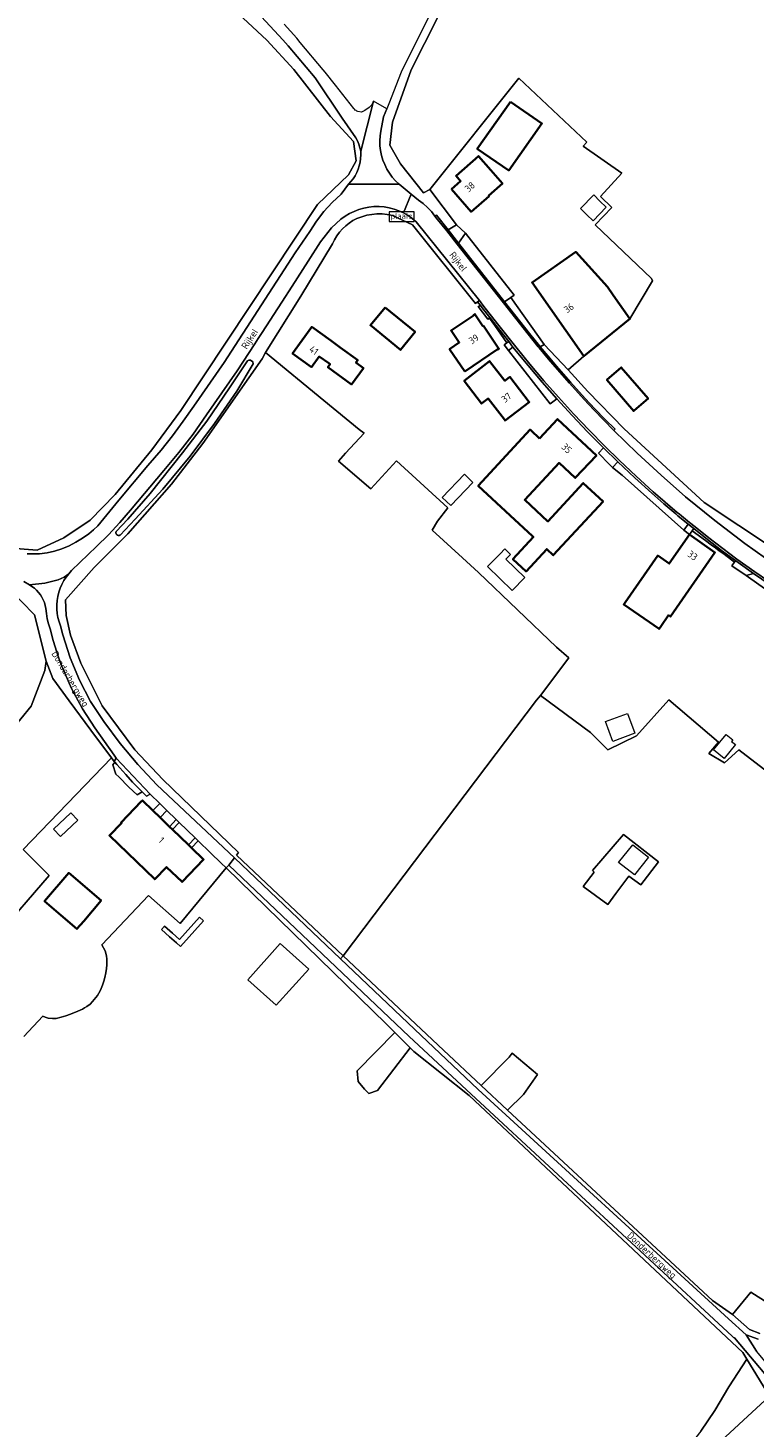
# Model space of a CAD drawing. Extents: x 197309 to 200393, y 360256 to 364259.
# Tile 32 of 39: x 198965 to 199154, y 363139 to 363503. Entities that reach past the tile are written whole.
import ezdxf
from ezdxf.enums import TextEntityAlignment as Align

# ---------------------------------------------------------------- set-up
doc = ezdxf.new("R2010")
doc.units = 0
doc.layers.get('0').update_dxf_attribs({"color": 252})
for name, color, linetype, lineweight in [('B-SB-GR-BEPLANTING_CULTUUR_BOSPLANTSOEN-GV', 252, 'Continuous', 18), ('B-SB-GR-BOS_LOOF-GV', 252, 'Continuous', 13), ('B-SB-GR-BOUWLAND-GV', 252, 'Continuous', 13), ('B-SB-GR-GRAS-GV', 252, 'Continuous', 13), ('B-SB-IE-MEUBILAIR_WEGMEUBILAIR_VERKEERSBORD-S', 252, 'Continuous', 25), ('B-SB-OG-BEBOUWING-G', 10, 'Continuous', 35), ('B-SB-OG-BEBOUWING_HUISNUMMER-T18', 10, 'Continuous', 18), ('B-SB-OG-TERREIN_ERF-GV', 252, 'Continuous', 18), ('B-SB-OG-TOPOGRAFIE-T18', 252, 'Continuous', 18), ('B-SB-OG-WATER-GV', 252, 'Continuous', 18), ('B-SB-OG-WATER_GREPPEL-GV', 252, 'Continuous', 18), ('B-SB-OG-WEG-GV', 252, 'Continuous', 18), ('B-SB-VH-VERHARDING_ASFALT-GV', 252, 'Continuous', 18), ('B-SB-VH-VERHARDING_BETONSTRAATSTEEN-GV', 252, 'Continuous', 18), ('B-SB-VH-VERHARDING_FUNDERING_ZAND-GV', 252, 'Continuous', 18), ('B-SB-VH-VERHARDING_HALFVERHARDING-GV', 252, 'Continuous', 18), ('B-SB-VH-VERHARDING_HALFVERHARDING_GRIND-GV', 252, 'Continuous', 18), ('B-SB-VH-VERHARDING_STRAATBAKSTEEN-GV', 252, 'Continuous', 18), ('B-SB-VH-VERHARDING_TEGEL-GV', 252, 'Continuous', 18)]:
    doc.layers.add(name, color=color, linetype=linetype, lineweight=lineweight)
doc.styles.add('NLCS-ISO', font='NLCS-ISO.ttf')
doc.styles.add('NLCS-ISO-M1000-T18', font='NLCS-ISO.ttf', dxfattribs={"height": 1.8})

# ---------------------------------------------------------------- blocks, each defined once
blk = doc.blocks.new('SIE-WEG_VERKEERSBORD_PLAATSNAAM-SO')
at = {"color": 0, "linetype": 'ByBlock', "lineweight": 18}
blk.add_lwpolyline([(-3.25, -1.25), (3.25, -1.25), (3.25, 1.25), (-3.25, 1.25)], close=True, dxfattribs=at)
at = {"color": 0, "linetype": 'ByBlock', "lineweight": 18, "style": 'NLCS-ISO'}
blk.add_text('plaats', height=1.5, dxfattribs=at).set_placement((0, 0.21), align=Align.MIDDLE_CENTER)

msp = doc.modelspace()

# ---------------------------------------------------------------- linework, layer by layer
at = {"layer": 'B-SB-GR-BEPLANTING_CULTUUR_BOSPLANTSOEN-GV', "flags": 128}
msp.add_lwpolyline([(199133.024, 363124.44), (199158.007, 363147.582), (199152.138, 363157.158), (199147.515, 363149.957), (199143.882, 363143.842), (199140.225, 363138.444), (199134.773, 363131.544), (199130.6, 363126.493), (199131.089, 363124.44)], close=True, dxfattribs=at)
at = {"layer": 'B-SB-GR-BOS_LOOF-GV', "flags": 128}
msp.add_lwpolyline([(198957.258, 363267.123), (198970.957, 363282.871), (198964.222, 363289.623), (198987.105, 363313.423), (198981.733, 363320.592), (198976.127, 363328.22), (198971.889, 363334.021), (198970.199, 363338.534), (198969.845, 363336.095), (198966.233, 363326.832), (198955.49, 363313.686)], dxfattribs=at)
at = {"layer": 'B-SB-GR-BOUWLAND-GV', "flags": 128}
for points in [[(198960.009, 363367.942), (198967.818, 363367.397), (198974.721, 363370.548), (198981.582, 363375.204), (198988.076, 363381.821), (198997.633, 363393.46), (199005.107, 363403.63), (199040.64, 363457.174), (199048.726, 363464.893), (199050.687, 363468.569), (199049.951, 363473.592), (199043.992, 363480.039), (199034.471, 363492.257), (199027.479, 363499.885), (199017.581, 363509.057), (199013.676, 363512.144), (198991.771, 363532.831), (198967.293, 363558.044), (198921.11, 363608.632)], [(199071.912, 363505.828), (199064.958, 363492.165), (199060.12, 363478.574), (199059.442, 363472.634), (199062.21, 363467.76), (199068.189, 363460.229), (199069.844, 363461.047), (199092.946, 363490.007), (199110.613, 363473.404), (199109.617, 363472.361), (199119.717, 363465.329), (199114.178, 363459.308), (199117.126, 363456.436), (199112.732, 363451.925), (199127.422, 363437.948), (199127.617, 363437.354), (199121.773, 363427.474), (199109.808, 363417.817), (199105.768, 363414.255), (199110.825, 363408.591), (199120.297, 363398.906), (199141.084, 363379.793), (199167.792, 363362.038)], [(198955.49, 363313.686), (198966.233, 363326.832), (198969.845, 363336.095), (198970.199, 363338.534), (198967.18, 363350.542), (198960.424, 363357.466)], [(199159.834, 363307.922), (199150.078, 363315.461), (199146.308, 363312.135), (199142.27, 363314.542), (199144.756, 363317.456), (199131.849, 363328.471), (199123.52, 363319.153), (199116.08, 363315.54), (199111.582, 363320.038), (199098.52, 363329.635), (199097.558, 363328.366), (199047.339, 363261.992), (199073.359, 363237.503), (199083.115, 363228.321), (199090.432, 363235.638), (199091.239, 363236.668), (199097.749, 363231.154), (199094.15, 363225.93), (199089.989, 363221.891), (199143.204, 363172.445), (199148.467, 363168.777), (199153.23, 363174.602), (199162.177, 363168.87)], [(199140.225, 363138.444), (199143.882, 363143.842), (199147.515, 363149.957), (199152.138, 363157.158), (199151.079, 363158.885), (199080.028, 363225.69), (199065.661, 363237.12), (199064.735, 363238.042), (199056.191, 363226.945), (199054.004, 363226.199), (199052.826, 363227.372), (199051.171, 363229.345), (199050.904, 363232.099), (199060.696, 363242.062), (199058.462, 363244.285), (199016.877, 363284.86), (199005.013, 363270.333), (198996.735, 363277.652), (198984.654, 363264.854), (198985.092, 363264.075), (198985.457, 363263.313), (198985.703, 363262.625), (198985.856, 363261.924), (198985.937, 363261.183), (198985.958, 363260.43), (198985.938, 363259.677), (198985.881, 363258.671), (198985.879, 363258.668), (198985.672, 363257.573), (198985.406, 363256.327), (198985.155, 363255.402), (198984.815, 363254.345), (198984.456, 363253.493), (198984.16, 363252.876), (198983.832, 363252.275), (198983.473, 363251.693), (198983.085, 363251.134), (198982.666, 363250.602), (198982.219, 363250.101), (198981.563, 363249.456), (198980.712, 363248.816), (198980.158, 363248.461), (198979.583, 363248.137), (198978.988, 363247.84), (198978.376, 363247.565), (198977.749, 363247.307), (198977.11, 363247.064), (198976.461, 363246.83), (198975.27, 363246.416), (198974.072, 363246.025), (198972.774, 363245.718), (198971.825, 363245.656), (198970.73, 363245.753), (198969.892, 363246.021), (198969.259, 363246.264), (198964.405, 363240.981)]]:
    msp.add_lwpolyline(points, dxfattribs=at)
for points in [[(199122.886, 363403.631), (199122.773, 363403.533), (199115.791, 363411.602), (199119.532, 363414.839), (199126.514, 363406.77)], [(199116.027, 363275.353), (199109.643, 363280.025), (199112.533, 363283.693), (199112.063, 363284.151), (199120.144, 363293.51), (199129.235, 363286.414), (199124.579, 363280.427), (199121.475, 363282.645), (199118.149, 363278.21)], [(199000.107, 363268.797), (199000.936, 363269.72), (199002.964, 363267.899), (199004.81, 363266.242), (199009.981, 363272.001), (199011.02, 363271.068), (199005.02, 363264.386), (199003.981, 363265.319), (199002.165, 363266.949)], [(199022.507, 363255.772), (199030.956, 363265.182), (199038.356, 363258.539), (199029.907, 363249.128)], [(199101.18, 363043.136), (199112, 363049.921), (199120.59, 363057.429), (199137.129, 363074.228), (199177.032, 363113.313), (199180.736, 363119.518), (199180.364, 363122.755), (199158.007, 363147.582), (199133.024, 363124.44), (199120.304, 363112.657), (199081.41, 363078.79), (199075.854, 363073.895), (199081.013, 363061.857), (199090.141, 363050.612), (199095.698, 363046.908)]]:
    msp.add_lwpolyline(points, close=True, dxfattribs=at)
at = {"layer": 'B-SB-GR-GRAS-GV', "flags": 128}
for points in [[(199098.52, 363329.635), (199105.924, 363339.398), (199102.703, 363342.2), (199082.421, 363361.611), (199078.29, 363365.391), (199070.437, 363372.61), (199071.8, 363374.931), (199074.527, 363378.414), (199061.133, 363390.616), (199054.495, 363383.33), (199046.131, 363390.514), (199047.944, 363392.605), (199052.747, 363397.753), (199051.502, 363398.708), (199042.281, 363406.223), (199027.141, 363418.713), (199026.237, 363417.126), (199022.828, 363412.112), (199010.851, 363395.1), (199002.75, 363384.503), (198991.405, 363371.618), (198982.632, 363362.888), (198975.185, 363354.443), (198975.322, 363350.419), (198976.495, 363345.301), (198979.187, 363337.989), (198984.73, 363326.952), (198993.166, 363315.479), (199000.443, 363307.825), (199020.15, 363288.79), (199019.602, 363288.154), (199047.339, 363261.992), (199097.558, 363328.366)], [(199116.027, 363275.353), (199118.149, 363278.21), (199121.475, 363282.645), (199124.579, 363280.427), (199129.235, 363286.414), (199120.144, 363293.51), (199112.063, 363284.151), (199112.533, 363283.693), (199109.643, 363280.025)], [(199122.933, 363283), (199118.855, 363286.247), (199122.499, 363290.824), (199126.577, 363287.577)], [(199000.107, 363268.797), (199002.165, 363266.949), (199003.981, 363265.319), (199005.02, 363264.386), (199011.02, 363271.068), (199009.981, 363272.001), (199004.81, 363266.242), (199002.964, 363267.899), (199000.936, 363269.72)], [(199022.507, 363255.772), (199029.907, 363249.128), (199038.356, 363258.539), (199030.956, 363265.182)], [(199089.989, 363221.891), (199094.15, 363225.93), (199097.749, 363231.154), (199091.239, 363236.668), (199090.432, 363235.638), (199083.115, 363228.321)]]:
    msp.add_lwpolyline(points, close=True, dxfattribs=at)
msp.add_lwpolyline([(199162.177, 363168.87), (199153.23, 363174.602), (199148.467, 363168.777), (199152.821, 363164.852), (199155.522, 363163.873)], dxfattribs=at)
at = {"layer": 'B-SB-OG-BEBOUWING-G', "flags": 128}
for points in [[(199090.734, 363483.835), (199082.112, 363471.667), (199090.312, 363466.044), (199098.934, 363478.212)], [(199075.412, 363461.18), (199080.543, 363455.308), (199085.219, 363459.394), (199085.107, 363459.522), (199088.676, 363462.644), (199085.659, 363466.127), (199082.489, 363469.787), (199076.62, 363464.62), (199077.799, 363463.281)], [(199109.808, 363417.817), (199121.773, 363427.474), (199117.444, 363433.668), (199115.985, 363435.755), (199107.702, 363444.884), (199096.375, 363436.916)], [(199058.173, 363430.436), (199054.399, 363425.797), (199058.278, 363422.642), (199062.233, 363419.424), (199066.007, 363424.063)], [(199078.897, 363413.816), (199087.345, 363419.545), (199087.407, 363419.454), (199087.763, 363419.695), (199083.716, 363425.663), (199083.625, 363425.601), (199081.512, 363428.723), (199081.239, 363428.538), (199081.301, 363428.447), (199075.345, 363424.417), (199077.473, 363421.303), (199074.955, 363419.582)], [(199046.525, 363420.041), (199044.065, 363421.821), (199039.13, 363425.392), (199034.172, 363418.465), (199039.12, 363414.924), (199041.1, 363417.686), (199043.543, 363415.921), (199043.901, 363415.662), (199043.337, 363414.882), (199049.491, 363410.436), (199052.569, 363414.695), (199050.63, 363416.096), (199051.095, 363416.739)], [(199086.782, 363404.428), (199089.19, 363401.298), (199089.38, 363401.051), (199095.632, 363405.857), (199090.609, 363412.393), (199089.316, 363411.399), (199085.345, 363416.489), (199078.748, 363411.341), (199083.276, 363405.453), (199084.984, 363406.765)], [(199122.886, 363403.631), (199126.514, 363406.77), (199119.532, 363414.839), (199115.791, 363411.602), (199122.773, 363403.533)], [(199098.317, 363396.426), (199096.135, 363398.47), (199095.865, 363398.723), (199082.395, 363384.064), (199090.719, 363376.358), (199096.495, 363371.011), (199096.703, 363370.819), (199091.394, 363365.007), (199094.818, 363361.837), (199100.189, 363367.638), (199101.89, 363366.063), (199114.818, 363380.028), (199109.68, 363384.784), (199100.495, 363374.862), (199094.477, 363380.428), (199103.373, 363390.062), (199107.57, 363386.141), (199113.074, 363392.015), (199103.014, 363401.44)], [(199137.238, 363371.438), (199131.998, 363363.893), (199129.012, 363365.963), (199120.552, 363353.756), (199120.197, 363353.244), (199129.365, 363346.895), (199129.828, 363347.564), (199131.839, 363350.468), (199132.315, 363350.138), (199143.864, 363366.806)], [(198994.879, 363302.076), (198989.604, 363296.615), (198989.755, 363296.469), (198986.614, 363293.217), (198998.384, 363281.851), (199001.459, 363285.031), (199005.454, 363281.175), (199011.072, 363286.975), (199007.94, 363290.004), (199007.108, 363290.808), (199002.984, 363294.796), (199002.234, 363295.521), (198999.77, 363297.903), (198997.857, 363299.753), (198995.157, 363302.364)], [(198979.92, 363271.022), (198984.451, 363276.339), (198976.023, 363283.521), (198969.743, 363276.151), (198973.946, 363272.569), (198978.152, 363268.965)]]:
    msp.add_lwpolyline(points, close=True, dxfattribs=at)
at = {"layer": 'B-SB-OG-TERREIN_ERF-GV', "flags": 128}
for points in [[(199079.04, 363449.767), (199091.707, 363433.632), (199090.849, 363433.03), (199099.546, 363420.84), (199105.768, 363414.255), (199109.808, 363417.817), (199096.375, 363436.916), (199107.702, 363444.884), (199115.985, 363435.755), (199117.444, 363433.668), (199121.773, 363427.474), (199127.617, 363437.354), (199127.422, 363437.948), (199112.732, 363451.925), (199117.126, 363456.436), (199114.178, 363459.308), (199119.717, 363465.329), (199109.617, 363472.361), (199110.613, 363473.404), (199092.946, 363490.007), (199069.844, 363461.047), (199076.733, 363451.936)], [(199090.312, 363466.044), (199082.112, 363471.667), (199090.734, 363483.835), (199098.934, 363478.212)], [(199076.62, 363464.62), (199082.489, 363469.787), (199085.659, 363466.127), (199088.676, 363462.644), (199085.107, 363459.522), (199085.219, 363459.394), (199080.543, 363455.308), (199075.412, 363461.18), (199077.799, 363463.281)], [(199110.597, 363454.507), (199108.927, 363456.133), (199112.372, 363459.67), (199114.003, 363458.082), (199115.65, 363456.513), (199112.228, 363452.919)], [(199062.233, 363419.424), (199058.278, 363422.642), (199054.399, 363425.797), (199058.173, 363430.436), (199066.007, 363424.063)], [(199077.473, 363421.303), (199075.345, 363424.417), (199081.301, 363428.447), (199081.239, 363428.538), (199081.512, 363428.723), (199083.625, 363425.601), (199083.716, 363425.663), (199087.763, 363419.695), (199087.407, 363419.454), (199087.345, 363419.545), (199078.897, 363413.816), (199074.955, 363419.582)], [(199043.543, 363415.921), (199041.1, 363417.686), (199039.12, 363414.924), (199034.172, 363418.465), (199039.13, 363425.392), (199044.065, 363421.821), (199046.525, 363420.041), (199051.095, 363416.739), (199050.63, 363416.096), (199052.569, 363414.695), (199049.491, 363410.436), (199043.337, 363414.882), (199043.901, 363415.662)], [(199089.19, 363401.298), (199086.782, 363404.428), (199084.984, 363406.765), (199083.276, 363405.453), (199078.748, 363411.341), (199085.345, 363416.489), (199089.316, 363411.399), (199090.609, 363412.393), (199095.632, 363405.857), (199089.38, 363401.051)], [(199096.135, 363398.47), (199098.317, 363396.426), (199103.014, 363401.44), (199113.074, 363392.015), (199107.57, 363386.141), (199103.373, 363390.062), (199094.477, 363380.428), (199100.495, 363374.862), (199109.68, 363384.784), (199114.818, 363380.028), (199101.89, 363366.063), (199100.189, 363367.638), (199094.818, 363361.837), (199091.394, 363365.007), (199096.703, 363370.819), (199096.495, 363371.011), (199090.719, 363376.358), (199082.395, 363384.064), (199095.865, 363398.723)], [(199081.008, 363384.987), (199075.255, 363378.96), (199073.044, 363381.07), (199078.797, 363387.098)], [(199137.238, 363371.438), (199143.864, 363366.806), (199132.315, 363350.138), (199131.839, 363350.468), (199129.828, 363347.564), (199129.365, 363346.895), (199120.197, 363353.244), (199120.552, 363353.756), (199129.012, 363365.963), (199131.998, 363363.893)], [(199084.83, 363363.097), (199088.115, 363366.461), (199089.317, 363367.692), (199090.799, 363366.245), (199089.597, 363365.014), (199094.461, 363360.265), (199091.175, 363356.9)], [(199123.07, 363319.809), (199117.354, 363317.665), (199115.416, 363322.831), (199121.132, 363324.975)], [(199149.218, 363316.858), (199146.254, 363313.206), (199143.528, 363315.495), (199146.764, 363319.481), (199148.489, 363318.081), (199148.18, 363317.7)], [(198976.609, 363299.124), (198978.376, 363297.241), (198973.875, 363293.019), (198972.108, 363294.902)], [(199002.234, 363295.521), (199003.974, 363297.374), (199001.52, 363299.754), (198999.77, 363297.903)], [(199002.984, 363294.796), (199007.108, 363290.808), (199008.865, 363292.631), (199008.848, 363292.647), (199004.736, 363296.635)], [(198979.92, 363271.022), (198978.152, 363268.965), (198973.946, 363272.569), (198969.743, 363276.151), (198976.023, 363283.521), (198984.451, 363276.339)]]:
    msp.add_lwpolyline(points, close=True, dxfattribs=at)
for points in [[(199163.557, 363352.523), (199152.572, 363360.358), (199151.969, 363360.788), (199148.225, 363363.27), (199148.454, 363363.598), (199148.972, 363364.238), (199146.232, 363366.298), (199144.947, 363367.236), (199143.981, 363367.978), (199142.915, 363368.794), (199141.454, 363369.885), (199137.981, 363372.442), (199137.238, 363371.438), (199135.774, 363372.547), (199119.783, 363386.832), (199117.23, 363388.844), (199116.445, 363389.593), (199113.618, 363392.601), (199114.907, 363393.987), (199110.787, 363398.158), (199106.748, 363402.408), (199102.792, 363406.735), (199101.087, 363405.378), (199090.284, 363419.218), (199090.241, 363419.273), (199089.126, 363420.7), (199089.804, 363421.226), (199086.673, 363425.788), (199085.337, 363427.683), (199084.913, 363427.382), (199082.37, 363430.648), (199082.941, 363430.985), (199082.226, 363431.899), (199081.716, 363431.488), (199065.307, 363451.944), (199060.099, 363454.328), (199058.777, 363454.586), (199057.437, 363454.721), (199056.09, 363454.731), (199054.747, 363454.618), (199053.421, 363454.381), (199052.123, 363454.022), (199050.863, 363453.546), (199049.843, 363452.994), (199048.875, 363452.355), (199047.967, 363451.634), (199047.125, 363450.837), (199046.355, 363449.969), (199045.665, 363449.037), (199045.058, 363448.049), (199044.54, 363447.011), (199036.3, 363433.348), (199027.141, 363418.713), (199042.281, 363406.223), (199051.502, 363398.708), (199052.747, 363397.753), (199047.944, 363392.605), (199046.131, 363390.514), (199054.495, 363383.33), (199061.133, 363390.616), (199074.527, 363378.414), (199071.8, 363374.931), (199070.437, 363372.61), (199078.29, 363365.391), (199082.421, 363361.611), (199102.703, 363342.2), (199105.924, 363339.398), (199098.52, 363329.635), (199111.582, 363320.038), (199116.08, 363315.54), (199123.52, 363319.153), (199131.849, 363328.471), (199144.756, 363317.456), (199142.27, 363314.542), (199146.308, 363312.135), (199150.078, 363315.461), (199159.834, 363307.922)], [(198964.405, 363240.981), (198969.259, 363246.264), (198969.892, 363246.021), (198970.73, 363245.753), (198971.825, 363245.656), (198972.774, 363245.718), (198974.072, 363246.025), (198975.27, 363246.416), (198976.461, 363246.83), (198977.11, 363247.064), (198977.749, 363247.307), (198978.376, 363247.565), (198978.988, 363247.84), (198979.583, 363248.137), (198980.158, 363248.461), (198980.712, 363248.816), (198981.563, 363249.456), (198982.219, 363250.101), (198982.666, 363250.602), (198983.085, 363251.134), (198983.473, 363251.693), (198983.832, 363252.275), (198984.16, 363252.876), (198984.456, 363253.493), (198984.815, 363254.345), (198985.155, 363255.402), (198985.406, 363256.327), (198985.672, 363257.573), (198985.879, 363258.668), (198985.881, 363258.671), (198985.938, 363259.677), (198985.958, 363260.43), (198985.937, 363261.183), (198985.856, 363261.924), (198985.703, 363262.625), (198985.457, 363263.313), (198985.092, 363264.075), (198984.654, 363264.854), (198996.735, 363277.652), (199005.013, 363270.333), (199016.877, 363284.86), (199015.611, 363286.088), (199012.854, 363288.762), (199009.667, 363291.853), (199007.94, 363290.004), (199011.072, 363286.975), (199005.454, 363281.175), (199001.459, 363285.031), (198998.384, 363281.851), (198986.614, 363293.217), (198989.755, 363296.469), (198989.604, 363296.615), (198994.879, 363302.076), (198995.157, 363302.364), (198997.857, 363299.753), (198999.687, 363301.531), (198997.14, 363304.002), (198996.252, 363303.449), (198995.118, 363304.602), (198993.819, 363303.772), (198991.673, 363305.807), (198989.017, 363308.51), (198988.272, 363309.168), (198987.524, 363311.627), (198988.001, 363312.263), (198987.843, 363312.438), (198987.105, 363313.423), (198964.222, 363289.623), (198970.957, 363282.871), (198957.258, 363267.123)]]:
    msp.add_lwpolyline(points, dxfattribs=at)
at = {"layer": 'B-SB-OG-WATER-GV', "flags": 128}
msp.add_lwpolyline([(199064.735, 363238.042), (199060.696, 363242.062), (199050.904, 363232.099), (199051.171, 363229.345), (199052.826, 363227.372), (199054.004, 363226.199), (199056.191, 363226.945)], close=True, dxfattribs=at)
at = {"layer": 'B-SB-OG-WATER_GREPPEL-GV', "flags": 128}
msp.add_lwpolyline([(198988.293, 363372.072), (198988.284, 363372.009), (198988.28, 363371.947), (198988.282, 363371.883), (198988.288, 363371.821), (198988.301, 363371.759), (198988.318, 363371.698), (198988.341, 363371.64), (198988.369, 363371.583), (198988.401, 363371.529), (198988.438, 363371.478), (198988.48, 363371.43), (198988.525, 363371.386), (198988.574, 363371.346), (198988.626, 363371.311), (198988.681, 363371.28), (198988.738, 363371.254), (198988.798, 363371.233), (198988.859, 363371.217), (198988.921, 363371.207), (198988.984, 363371.202), (198989.047, 363371.202), (198989.11, 363371.208), (198989.172, 363371.219), (198989.233, 363371.236), (198989.292, 363371.257), (198989.349, 363371.284), (198993.265, 363375.433), (199000.463, 363383.201), (199007.572, 363391.774), (199013.907, 363400.32), (199019.652, 363408.715), (199023.965, 363415.754), (199023.813, 363416.343), (199023.258, 363416.718), (199022.824, 363416.721), (199022.421, 363416.568), (199017.798, 363409.53), (199011.865, 363400.858), (199005.595, 363392.683), (198997.204, 363382.103), (198991.345, 363375.413), (198988.328, 363372.193), (198988.308, 363372.133)], close=True, dxfattribs=at)
at = {"layer": 'B-SB-OG-WEG-GV', "flags": 128}
for points in [[(198921.11, 363608.632), (198967.293, 363558.044), (198991.771, 363532.831), (199013.676, 363512.144), (199017.581, 363509.057), (199027.479, 363499.885), (199034.471, 363492.257), (199043.992, 363480.039), (199049.951, 363473.592), (199050.687, 363468.569), (199048.726, 363464.893), (199040.64, 363457.174), (199005.107, 363403.63), (198997.633, 363393.46), (198988.076, 363381.821), (198981.582, 363375.204), (198974.721, 363370.548), (198967.818, 363367.397), (198960.009, 363367.942)], [(199097.875, 363562.818), (199062.357, 363491.553), (199059.196, 363483.308), (199058.673, 363482.059), (199057.801, 363479.976), (199057.082, 363476.264), (199056.9, 363475.005), (199056.828, 363473.734), (199056.865, 363472.462), (199057.011, 363471.198), (199057.266, 363469.951), (199057.627, 363468.731), (199058.092, 363467.546), (199058.657, 363466.406), (199059.318, 363465.319), (199060.071, 363464.293), (199060.909, 363463.335), (199061.826, 363462.453), (199064.955, 363459.906), (199066.905, 363458.318), (199068.101, 363457.428), (199069.212, 363456.434), (199070.228, 363455.344), (199071.141, 363454.166), (199071.563, 363454.434), (199074.578, 363450.594), (199076.733, 363451.936), (199069.844, 363461.047), (199068.189, 363460.229), (199062.21, 363467.76), (199059.442, 363472.634), (199060.12, 363478.574), (199064.958, 363492.165), (199071.912, 363505.828)], [(198965.255, 363366.404), (198968.414, 363366.423), (198970.399, 363366.705), (198972.354, 363367.149), (198974.267, 363367.75), (198976.124, 363368.506), (198977.913, 363369.411), (198979.622, 363370.459), (198981.24, 363371.643), (198982.431, 363372.655), (198983.555, 363373.741), (198989.044, 363380.359), (198996.588, 363389.357), (199000, 363393.395), (199002.953, 363397.087), (199005.784, 363400.873), (199008.489, 363404.75), (199016.438, 363416.115), (199034.847, 363444.604), (199038.627, 363450.204), (199040.35, 363452.879), (199042.3, 363455.393), (199044.463, 363457.726), (199046.823, 363459.861), (199048.698, 363462.44), (199049.334, 363463.135), (199049.907, 363463.883), (199050.414, 363464.676), (199050.851, 363465.511), (199051.214, 363466.38), (199051.501, 363467.277), (199051.71, 363468.195), (199051.84, 363469.128), (199051.888, 363470.069), (199051.856, 363471.01), (199051.663, 363471.932), (199051.391, 363472.834), (199051.042, 363473.709), (199050.62, 363474.551), (199047.062, 363479.642), (199040.002, 363490.111), (199033.012, 363498.417), (199031.641, 363500), (199026.125, 363505.946)], [(199167.792, 363362.038), (199141.084, 363379.793), (199120.297, 363398.906), (199110.825, 363408.591), (199105.768, 363414.255), (199099.546, 363420.84), (199098.508, 363420.218), (199100.971, 363417.256), (199102.66, 363415.268), (199106.383, 363411.006), (199110.184, 363406.814), (199112.69, 363404.087), (199115.275, 363401.434), (199117.936, 363398.857), (199117.571, 363398.466), (199123.692, 363392.621), (199129.92, 363386.89), (199136.253, 363381.274), (199143.85, 363375.047), (199151.666, 363369.097), (199159.691, 363363.432)], [(198960.424, 363357.466), (198967.18, 363350.542), (198970.199, 363338.534), (198971.889, 363334.021), (198976.127, 363328.22), (198981.733, 363320.592), (198987.105, 363313.423), (198987.843, 363312.438), (198988.38, 363313.306), (198987.795, 363314.141), (198982.833, 363321.228), (198979.595, 363326.193), (198976.769, 363331.404), (198974.374, 363336.827), (198973.617, 363338.835), (198972.918, 363340.865), (198972.004, 363343.867), (198971.22, 363346.905), (198970.772, 363348.203), (198970.437, 363349.534), (198970.218, 363350.89), (198970.117, 363352.259), (198969.95, 363353.009), (198969.718, 363353.741), (198969.423, 363354.45), (198969.068, 363355.131), (198968.654, 363355.778), (198968.185, 363356.386), (198967.665, 363356.952), (198967.098, 363357.469), (198966.487, 363357.935), (198965.838, 363358.346), (198964.324, 363359.262)], [(199179.881, 363125.47), (199167.485, 363140.736), (199148.928, 363162.694), (199148.729, 363162.846), (199148.531, 363163), (199148.334, 363163.155), (199080.544, 363226.017), (199064.438, 363241.055), (199017.631, 363285.537), (199016.877, 363284.86), (199058.462, 363244.285), (199060.696, 363242.062), (199064.735, 363238.042), (199065.661, 363237.12), (199080.028, 363225.69), (199151.079, 363158.885), (199152.138, 363157.158), (199158.007, 363147.582), (199180.364, 363122.755)], [(199155.522, 363163.873), (199152.821, 363164.852), (199148.467, 363168.777), (199143.204, 363172.445), (199089.989, 363221.891), (199083.115, 363228.321), (199073.359, 363237.503), (199047.339, 363261.992), (199046.643, 363261.186), (199065.816, 363242.886), (199082.334, 363227.202), (199147.371, 363167.634), (199151.993, 363163.472), (199155.061, 363162.36)]]:
    msp.add_lwpolyline(points, dxfattribs=at)
for points in [[(199024.361, 363421.006), (199019.798, 363413.944), (199011.807, 363402.515), (199008.316, 363397.555), (199004.625, 363392.742), (199000.739, 363388.084), (198992.108, 363377.788), (198989.28, 363374.53), (198986.327, 363371.385), (198983.255, 363368.356), (198976.783, 363362.07), (198976.032, 363361.258), (198975.352, 363360.386), (198974.748, 363359.459), (198974.224, 363358.485), (198973.784, 363357.471), (198973.431, 363356.423), (198973.167, 363355.349), (198972.994, 363354.257), (198972.914, 363353.154), (198972.927, 363352.048), (198973.033, 363350.947), (198973.231, 363349.859), (198973.519, 363348.791), (198973.897, 363347.752), (198974.501, 363345.346), (198976.393, 363339.39), (198978.806, 363333.626), (198981.721, 363328.098), (198985.114, 363322.851), (198989.417, 363317.136), (198994.008, 363311.649), (198998.875, 363306.406), (199019.081, 363287.396), (199046.643, 363261.186), (199047.339, 363261.992), (199019.602, 363288.154), (199020.15, 363288.79), (199000.443, 363307.825), (198993.166, 363315.479), (198984.73, 363326.952), (198979.187, 363337.989), (198976.495, 363345.301), (198975.322, 363350.419), (198975.185, 363354.443), (198982.632, 363362.888), (198991.405, 363371.618), (199002.75, 363384.503), (199010.851, 363395.1), (199022.828, 363412.112), (199026.237, 363417.126), (199027.141, 363418.713), (199036.3, 363433.348), (199044.54, 363447.011), (199045.058, 363448.049), (199045.665, 363449.037), (199046.355, 363449.969), (199047.125, 363450.837), (199047.967, 363451.634), (199048.875, 363452.355), (199049.843, 363452.994), (199050.863, 363453.546), (199052.123, 363454.022), (199053.421, 363454.381), (199054.747, 363454.618), (199056.09, 363454.731), (199057.437, 363454.721), (199058.777, 363454.586), (199060.099, 363454.328), (199065.307, 363451.944), (199081.716, 363431.488), (199082.226, 363431.899), (199082.678, 363432.206), (199066.255, 363452.704), (199065.238, 363453.559), (199064.148, 363454.321), (199062.995, 363454.983), (199061.789, 363455.54), (199060.537, 363455.988), (199059.251, 363456.323), (199057.939, 363456.543), (199056.614, 363456.645), (199055.285, 363456.629), (199053.962, 363456.496), (199052.657, 363456.245), (199051.379, 363455.88), (199050.138, 363455.402), (199048.945, 363454.817), (199047.808, 363454.128), (199046.737, 363453.34), (199044.303, 363451.1), (199041.446, 363447.447), (199038.207, 363442.433), (199034.033, 363435.973), (199031.358, 363431.834), (199026.278, 363423.973), (199025.247, 363422.377)], [(199091.707, 363433.632), (199079.04, 363449.767), (199077.271, 363447.162), (199089.248, 363431.906), (199090.849, 363433.03)], [(198988.293, 363372.072), (198988.308, 363372.133), (198988.328, 363372.193), (198991.345, 363375.413), (198997.204, 363382.103), (199005.595, 363392.683), (199011.865, 363400.858), (199017.798, 363409.53), (199022.421, 363416.568), (199022.824, 363416.721), (199023.258, 363416.718), (199023.813, 363416.343), (199023.965, 363415.754), (199019.652, 363408.715), (199013.907, 363400.32), (199007.572, 363391.774), (199000.463, 363383.201), (198993.265, 363375.433), (198989.349, 363371.284), (198989.292, 363371.257), (198989.233, 363371.236), (198989.172, 363371.219), (198989.11, 363371.208), (198989.047, 363371.202), (198988.984, 363371.202), (198988.921, 363371.207), (198988.859, 363371.217), (198988.798, 363371.233), (198988.738, 363371.254), (198988.681, 363371.28), (198988.626, 363371.311), (198988.574, 363371.346), (198988.525, 363371.386), (198988.48, 363371.43), (198988.438, 363371.478), (198988.401, 363371.529), (198988.369, 363371.583), (198988.341, 363371.64), (198988.318, 363371.698), (198988.301, 363371.759), (198988.288, 363371.821), (198988.282, 363371.883), (198988.28, 363371.947), (198988.284, 363372.009)], [(199134.271, 363376.331), (199133.733, 363376.775), (199130.591, 363379.445), (199127.484, 363382.157), (199123.037, 363386.191), (199118.667, 363390.311), (199117.23, 363388.844), (199119.783, 363386.832), (199135.774, 363372.547), (199136.912, 363374.148)], [(199153.875, 363361.273), (199151.969, 363360.788), (199152.572, 363360.358), (199163.557, 363352.523), (199163.65, 363352.467), (199164.206, 363354.267)]]:
    msp.add_lwpolyline(points, close=True, dxfattribs=at)
at = {"layer": 'B-SB-VH-VERHARDING_ASFALT-GV', "flags": 128}
for points in [[(199026.125, 363505.946), (199031.641, 363500), (199033.012, 363498.417), (199040.002, 363490.111), (199047.062, 363479.642), (199050.62, 363474.551), (199051.042, 363473.709), (199051.391, 363472.834), (199051.663, 363471.932), (199051.856, 363471.01), (199055.216, 363483.996), (199054.632, 363482.978), (199054.031, 363482.35), (199052.909, 363481.597), (199052.066, 363481.208), (199051.095, 363481.311), (199050.869, 363481.434), (199050.655, 363481.577), (199050.454, 363481.738), (199050.269, 363481.917), (199050.1, 363482.111), (199045.34, 363488.16), (199042.65, 363491.58), (199042.627, 363491.609), (199042.152, 363492.213), (199036.181, 363499.311), (199035.292, 363500.368), (199032.007, 363504.087)], [(198964.324, 363359.262), (198965.838, 363358.346), (198969.854, 363358.83), (198973.244, 363359.661), (198974.878, 363360.332), (198976.032, 363361.258), (198976.783, 363362.07), (198983.255, 363368.356), (198986.327, 363371.385), (198989.28, 363374.53), (198992.108, 363377.788), (199000.739, 363388.084), (199004.625, 363392.742), (199008.316, 363397.555), (199011.807, 363402.515), (199019.798, 363413.944), (199024.361, 363421.006), (199025.247, 363422.377), (199026.278, 363423.973), (199031.358, 363431.834), (199034.033, 363435.973), (199038.207, 363442.433), (199041.446, 363447.447), (199044.303, 363451.1), (199046.737, 363453.34), (199047.808, 363454.128), (199048.945, 363454.817), (199050.138, 363455.402), (199051.379, 363455.88), (199052.657, 363456.245), (199053.962, 363456.496), (199055.285, 363456.629), (199056.614, 363456.645), (199057.939, 363456.543), (199059.251, 363456.323), (199060.537, 363455.988), (199061.789, 363455.54), (199062.995, 363454.983), (199064.955, 363459.906), (199061.826, 363462.453), (199048.698, 363462.44), (199046.823, 363459.861), (199044.463, 363457.726), (199042.3, 363455.393), (199040.35, 363452.879), (199038.627, 363450.204), (199034.847, 363444.604), (199016.438, 363416.115), (199008.489, 363404.75), (199005.784, 363400.873), (199002.953, 363397.087), (199000, 363393.395), (198996.588, 363389.357), (198989.044, 363380.359), (198983.555, 363373.741), (198982.431, 363372.655), (198981.24, 363371.643), (198979.622, 363370.459), (198977.913, 363369.411), (198976.124, 363368.506), (198974.267, 363367.75), (198972.354, 363367.149), (198970.399, 363366.705), (198968.414, 363366.423), (198965.255, 363366.404)], [(199159.691, 363363.432), (199151.666, 363369.097), (199143.85, 363375.047), (199136.253, 363381.274), (199129.92, 363386.89), (199123.692, 363392.621), (199117.571, 363398.466), (199114.993, 363401.151), (199112.399, 363403.812), (199109.889, 363406.544), (199106.084, 363410.74), (199102.357, 363415.007), (199100.665, 363416.999), (199098.2, 363419.962), (199097.994, 363420.211), (199095.369, 363423.46), (199088.933, 363431.659), (199076.956, 363446.915), (199074.263, 363450.347), (199071.392, 363453.844), (199071.141, 363454.166), (199070.228, 363455.344), (199069.212, 363456.434), (199068.101, 363457.428), (199066.905, 363458.318), (199064.955, 363459.906), (199062.995, 363454.983), (199064.148, 363454.321), (199065.238, 363453.559), (199066.255, 363452.704), (199082.678, 363432.206), (199083.862, 363430.695), (199085.86, 363428.141), (199087.385, 363426.192), (199092.147, 363420.168), (199095.754, 363415.746), (199099.439, 363411.39), (199103.203, 363407.095), (199107.148, 363402.781), (199111.179, 363398.538), (199115.296, 363394.371), (199119.042, 363390.709), (199123.408, 363386.592), (199127.847, 363382.565), (199130.948, 363379.859), (199134.084, 363377.194), (199134.619, 363376.752), (199137.26, 363374.569), (199138.709, 363373.395), (199142.294, 363370.553), (199145.918, 363367.766), (199149.579, 363365.038), (199154.188, 363361.721), (199164.893, 363354.461)]]:
    msp.add_lwpolyline(points, dxfattribs=at)
for points in [[(199051.856, 363471.01), (199051.888, 363470.069), (199051.84, 363469.128), (199051.71, 363468.195), (199051.501, 363467.277), (199051.214, 363466.38), (199050.851, 363465.511), (199050.414, 363464.676), (199049.907, 363463.883), (199049.334, 363463.135), (199048.698, 363462.44), (199061.826, 363462.453), (199060.909, 363463.335), (199060.071, 363464.293), (199059.318, 363465.319), (199058.657, 363466.406), (199058.092, 363467.546), (199057.627, 363468.731), (199057.266, 363469.951), (199057.011, 363471.198), (199056.865, 363472.462), (199056.828, 363473.734), (199056.9, 363475.005), (199057.082, 363476.264), (199057.801, 363479.976), (199058.673, 363482.059), (199055.216, 363483.996)], [(199016.877, 363284.86), (199017.631, 363285.537), (199019.081, 363287.396), (198998.875, 363306.406), (198994.008, 363311.649), (198989.417, 363317.136), (198985.114, 363322.851), (198981.721, 363328.098), (198978.806, 363333.626), (198976.393, 363339.39), (198974.501, 363345.346), (198973.897, 363347.752), (198973.519, 363348.791), (198973.231, 363349.859), (198973.033, 363350.947), (198972.927, 363352.048), (198972.914, 363353.154), (198972.994, 363354.257), (198973.167, 363355.349), (198973.431, 363356.423), (198973.784, 363357.471), (198974.224, 363358.485), (198974.748, 363359.459), (198975.352, 363360.386), (198976.032, 363361.258), (198974.878, 363360.332), (198973.244, 363359.661), (198969.854, 363358.83), (198965.838, 363358.346), (198966.487, 363357.935), (198967.098, 363357.469), (198967.665, 363356.952), (198968.185, 363356.386), (198968.654, 363355.778), (198969.068, 363355.131), (198969.423, 363354.45), (198969.718, 363353.741), (198969.95, 363353.009), (198970.117, 363352.259), (198970.218, 363350.89), (198970.437, 363349.534), (198970.772, 363348.203), (198971.22, 363346.905), (198972.004, 363343.867), (198972.918, 363340.865), (198973.617, 363338.835), (198974.374, 363336.827), (198976.769, 363331.404), (198979.595, 363326.193), (198982.833, 363321.228), (198987.795, 363314.141), (198988.38, 363313.306), (198997.14, 363304.002), (198999.687, 363301.531), (199001.52, 363299.754), (199003.974, 363297.374), (199004.736, 363296.635), (199008.848, 363292.647), (199008.865, 363292.631), (199009.667, 363291.853), (199012.854, 363288.762), (199015.611, 363286.088)]]:
    msp.add_lwpolyline(points, close=True, dxfattribs=at)
at = {"layer": 'B-SB-VH-VERHARDING_BETONSTRAATSTEEN-GV', "flags": 128}
for points in [[(199089.248, 363431.906), (199077.271, 363447.162), (199074.578, 363450.594), (199071.563, 363454.434), (199071.141, 363454.166), (199071.392, 363453.844), (199074.263, 363450.347), (199076.956, 363446.915), (199088.933, 363431.659), (199095.369, 363423.46), (199097.994, 363420.211), (199098.2, 363419.962), (199100.665, 363416.999), (199102.357, 363415.007), (199106.084, 363410.74), (199109.889, 363406.544), (199112.399, 363403.812), (199114.993, 363401.151), (199117.571, 363398.466), (199117.936, 363398.857), (199115.275, 363401.434), (199112.69, 363404.087), (199110.184, 363406.814), (199106.383, 363411.006), (199102.66, 363415.268), (199100.971, 363417.256), (199098.508, 363420.218), (199098.304, 363420.464), (199095.682, 363423.709)], [(199077.271, 363447.162), (199079.04, 363449.767), (199076.733, 363451.936), (199074.578, 363450.594)], [(199084.913, 363427.382), (199085.337, 363427.683), (199085.458, 363427.769), (199085.43, 363427.804), (199083.432, 363430.358), (199082.941, 363430.985), (199082.37, 363430.648)], [(199089.804, 363421.226), (199089.126, 363420.7), (199090.241, 363419.273), (199091.407, 363420.154), (199090.362, 363421.618)], [(198997.14, 363304.002), (198988.38, 363313.306), (198987.843, 363312.438), (198988.001, 363312.263), (198988.522, 363311.685), (198990.857, 363309.096), (198992.628, 363307.133), (198995.118, 363304.602), (198996.252, 363303.449)]]:
    msp.add_lwpolyline(points, close=True, dxfattribs=at)
msp.add_lwpolyline([(199164.893, 363354.461), (199154.188, 363361.721), (199149.579, 363365.038), (199145.918, 363367.766), (199142.294, 363370.553), (199138.709, 363373.395), (199137.26, 363374.569), (199134.619, 363376.752), (199134.084, 363377.194), (199130.948, 363379.859), (199127.847, 363382.565), (199123.408, 363386.592), (199119.042, 363390.709), (199115.296, 363394.371), (199111.179, 363398.538), (199107.148, 363402.781), (199103.203, 363407.095), (199099.439, 363411.39), (199095.754, 363415.746), (199092.147, 363420.168), (199087.385, 363426.192), (199085.86, 363428.141), (199083.862, 363430.695), (199082.678, 363432.206), (199082.226, 363431.899), (199082.941, 363430.985), (199083.432, 363430.358), (199085.43, 363427.804), (199085.458, 363427.769), (199086.956, 363425.853), (199090.362, 363421.618), (199091.407, 363420.154), (199095.334, 363415.397), (199099.025, 363411.033), (199102.792, 363406.735), (199106.748, 363402.408), (199110.787, 363398.158), (199114.907, 363393.987), (199118.667, 363390.311), (199123.037, 363386.191), (199127.484, 363382.157), (199130.591, 363379.445), (199133.733, 363376.775), (199134.271, 363376.331), (199136.912, 363374.148), (199138.37, 363372.967), (199141.958, 363370.122), (199145.588, 363367.33), (199149.26, 363364.594), (199153.875, 363361.273), (199164.206, 363354.267)], dxfattribs=at)
at = {"layer": 'B-SB-VH-VERHARDING_FUNDERING_ZAND-GV', "flags": 128}
for points in [[(199089.248, 363431.906), (199095.682, 363423.709), (199098.304, 363420.464), (199098.508, 363420.218), (199099.546, 363420.84), (199090.849, 363433.03)], [(199149.26, 363364.594), (199145.588, 363367.33), (199141.958, 363370.122), (199138.37, 363372.967), (199137.981, 363372.442), (199141.454, 363369.885), (199142.915, 363368.794), (199143.981, 363367.978), (199144.947, 363367.236), (199146.232, 363366.298), (199148.972, 363364.238)], [(199153.875, 363361.273), (199149.26, 363364.594), (199148.972, 363364.238), (199148.454, 363363.598), (199148.225, 363363.27), (199151.969, 363360.788)]]:
    msp.add_lwpolyline(points, close=True, dxfattribs=at)
msp.add_lwpolyline([(199155.061, 363162.36), (199151.993, 363163.472), (199154.663, 363159.227)], dxfattribs=at)
at = {"layer": 'B-SB-VH-VERHARDING_HALFVERHARDING-GV', "flags": 128}
msp.add_lwpolyline([(199118.667, 363390.311), (199114.907, 363393.987), (199113.618, 363392.601), (199116.445, 363389.593), (199117.23, 363388.844)], close=True, dxfattribs=at)
at = {"layer": 'B-SB-VH-VERHARDING_HALFVERHARDING_GRIND-GV', "flags": 128}
msp.add_lwpolyline([(198988.522, 363311.685), (198988.001, 363312.263), (198987.524, 363311.627), (198988.272, 363309.168), (198989.017, 363308.51), (198991.673, 363305.807), (198993.819, 363303.772), (198995.118, 363304.602), (198992.628, 363307.133), (198990.857, 363309.096)], close=True, dxfattribs=at)
msp.add_lwpolyline([(199183.136, 363125.643), (199169.549, 363142.249), (199165.687, 363146.084), (199154.663, 363159.227), (199151.993, 363163.472), (199147.371, 363167.634), (199082.334, 363227.202), (199065.816, 363242.886), (199046.643, 363261.186), (199019.081, 363287.396), (199017.631, 363285.537), (199064.438, 363241.055), (199080.544, 363226.017), (199148.334, 363163.155), (199148.531, 363163), (199148.729, 363162.846), (199148.928, 363162.694), (199167.485, 363140.736), (199179.881, 363125.47)], dxfattribs=at)
at = {"layer": 'B-SB-VH-VERHARDING_STRAATBAKSTEEN-GV', "flags": 128}
for points in [[(198999.687, 363301.531), (198997.857, 363299.753), (198999.77, 363297.903), (199001.52, 363299.754)], [(199003.974, 363297.374), (199002.234, 363295.521), (199002.984, 363294.796), (199004.736, 363296.635)], [(199008.865, 363292.631), (199007.108, 363290.808), (199007.94, 363290.004), (199009.667, 363291.853)]]:
    msp.add_lwpolyline(points, close=True, dxfattribs=at)
at = {"layer": 'B-SB-VH-VERHARDING_TEGEL-GV', "flags": 128}
for points in [[(199086.956, 363425.853), (199085.458, 363427.769), (199085.337, 363427.683), (199086.673, 363425.788), (199089.804, 363421.226), (199090.362, 363421.618)], [(199090.284, 363419.218), (199101.087, 363405.378), (199102.792, 363406.735), (199099.025, 363411.033), (199095.334, 363415.397), (199091.407, 363420.154), (199090.241, 363419.273)], [(199138.37, 363372.967), (199136.912, 363374.148), (199135.774, 363372.547), (199137.238, 363371.438), (199137.981, 363372.442)]]:
    msp.add_lwpolyline(points, close=True, dxfattribs=at)

# ---------------------------------------------------------------- block references
at = {"layer": 'B-SB-IE-MEUBILAIR_WEGMEUBILAIR_VERKEERSBORD-S'}
msp.add_blockref('SIE-WEG_VERKEERSBORD_PLAATSNAAM-SO', (199062.529, 363454.012), dxfattribs=at)

# ---------------------------------------------------------------- texts
at = {"layer": 'B-SB-OG-BEBOUWING_HUISNUMMER-T18', "style": 'NLCS-ISO-M1000-T18'}
for s, rotation, p in [('38', 41.1, (199080.214, 363461.763)), ('36', 35.1, (199105.925, 363430.291)), ('39', 34.1, (199081.222, 363422.214)), ('41', 324.4, (199039.699, 363419.314)), ('37', 37.5, (199089.701, 363407.01)), ('35', 317.2, (199105.371, 363393.807)), ('33', 325, (199138.069, 363365.977)), ('1', 316, (199000.09, 363292.03))]:
    msp.add_text(s, height=1.8, rotation=rotation, dxfattribs=at).set_placement(p, align=Align.MIDDLE)
at = {"layer": 'B-SB-OG-TOPOGRAFIE-T18', "style": 'NLCS-ISO-M1000-T18'}
for s, rotation, p in [('Rijkel', 308.1, (199076.996, 363442.173)), ('Rijkel', 57.1, (199023.256, 363422.156)), ('Donderbergweg', 300.9, (198976.213, 363333.81)), ('Donderbergweg', 317.1, (199127.312, 363183.972))]:
    msp.add_text(s, height=1.8, rotation=rotation, dxfattribs=at).set_placement(p, align=Align.MIDDLE)

doc.saveas('drawing.dxf')
